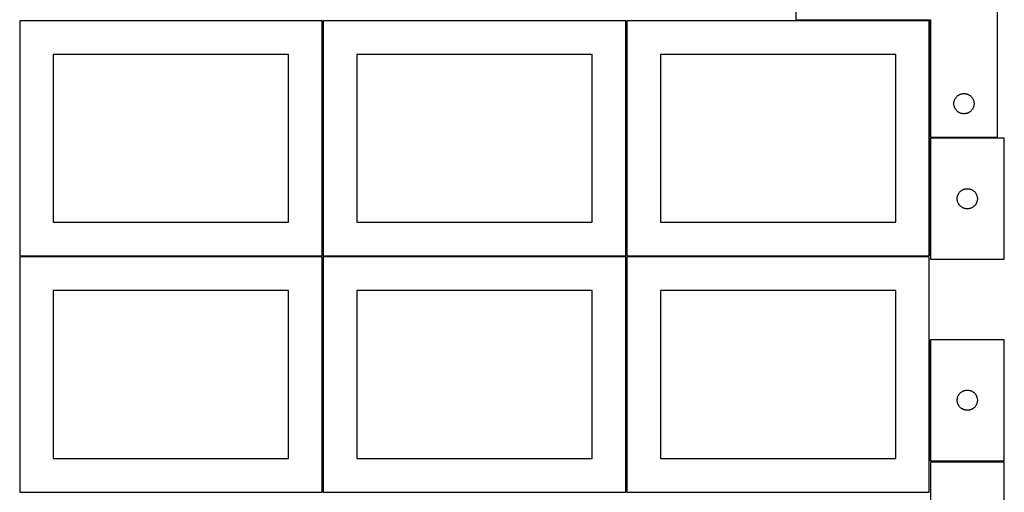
# Model space of a CAD drawing. Header units: millimetres. Extents: x 7 to 1493, y 7 to 2993.
# Tile 4 of 13: x 7 to 1471, y 1412 to 2116. Entities that reach past the tile are written whole.
import ezdxf

# ---------------------------------------------------------------- set-up
doc = ezdxf.new("R2010")
doc.units = ezdxf.units.MM
doc.layers.add('COMMON', color=5, linetype='CONTINUOUS', true_color=0x0000ff)
doc.layers.add('CUT', color=7, linetype='CONTINUOUS', true_color=0x000000)

msp = doc.modelspace()

# ---------------------------------------------------------------- linework, layer by layer
at = {"layer": 'COMMON'}
for p, q in [((457.299607, 2114.049516), (457.299607, 1764.074296)), ((908.799608, 2114.074296), (908.799608, 1764.074296)), ((1360.29961, 1940.662877), (1360.29961, 2114.074296)), ((1360.299609, 1939.124172), (1360.299609, 1764.074296)), ((6.549607, 1763.299515), (456.549607, 1763.299515)), ((457.299607, 1762.549515), (457.299607, 1412.574295)), ((458.049608, 1763.324295), (908.049608, 1763.324295)), ((908.799608, 1762.574295), (908.799608, 1412.574295)), ((909.549609, 1763.324295), (1359.549609, 1763.324295)), ((1360.299609, 1639.274201), (1360.299609, 1459.274201))]:
    msp.add_line(p, q, dxfattribs=at)
at = {"layer": 'CUT'}
for p, q in [((1161.04961, 2190.662877), (1161.04961, 2115.662877)), ((1461.04961, 1940.662877), (1461.04961, 2190.662877)), ((456.549607, 2114.049516), (6.549607, 2114.049516)), ((6.549607, 2114.049516), (6.549607, 1764.049516)), ((456.549607, 1764.049516), (456.549607, 2114.049516)), ((908.049608, 2114.074296), (458.049608, 2114.074296)), ((458.049608, 2114.074296), (458.049608, 1764.074296)), ((908.049608, 1764.074296), (908.049608, 2114.074296)), ((1359.549609, 2114.074296), (909.549609, 2114.074296)), ((909.549609, 2114.074296), (909.549609, 1764.074296)), ((1161.04961, 2115.662877), (1361.04961, 2115.662877)), ((1359.549609, 1764.074296), (1359.549609, 2114.074296)), ((1361.04961, 2115.662877), (1361.04961, 1940.662877)), ((406.549607, 2064.049516), (56.549607, 2064.049516)), ((56.549607, 2064.049516), (56.549607, 1814.049516)), ((406.549607, 1814.049516), (406.549607, 2064.049516)), ((858.049608, 2064.074296), (508.049608, 2064.074296)), ((508.049608, 2064.074296), (508.049608, 1814.074296)), ((858.049608, 1814.074296), (858.049608, 2064.074296)), ((1309.549609, 2064.074296), (959.549609, 2064.074296)), ((959.549609, 2064.074296), (959.549609, 1814.074296)), ((1309.549609, 1814.074296), (1309.549609, 2064.074296)), ((1396.069499, 1991.435059), (1396.129112, 1992.205192)), ((1396.129112, 1992.205192), (1396.228292, 1992.971236)), ((1396.228292, 1992.971236), (1396.366775, 1993.731158)), ((1396.366775, 1993.731158), (1396.544194, 1994.482944)), ((1396.544194, 1994.482944), (1396.760079, 1995.2246)), ((1396.760079, 1995.2246), (1397.013858, 1995.954159)), ((1397.013858, 1995.954159), (1397.304856, 1996.669686)), ((1397.304856, 1996.669686), (1397.632304, 1997.369284)), ((1397.632304, 1997.369284), (1397.995331, 1998.051098)), ((1397.995331, 1998.051098), (1398.392977, 1998.71332)), ((1398.392977, 1998.71332), (1398.824185, 1999.354194)), ((1398.824185, 1999.354194), (1399.287813, 1999.97202)), ((1399.287813, 1999.97202), (1399.782631, 2000.565159)), ((1399.782631, 2000.565159), (1400.307327, 2001.13204)), ((1400.307327, 2001.13204), (1400.86051, 2001.671158)), ((1400.86051, 2001.671158), (1401.440712, 2002.181084)), ((1401.440712, 2002.181084), (1402.046396, 2002.660466)), ((1402.046396, 2002.660466), (1402.675954, 2003.108033)), ((1402.675954, 2003.108033), (1403.327718, 2003.522597)), ((1403.327718, 2003.522597), (1403.999959, 2003.903059)), ((1403.999959, 2003.903059), (1404.690894, 2004.248411)), ((1404.690894, 2004.248411), (1405.398692, 2004.557737)), ((1405.398692, 2004.557737), (1406.121474, 2004.830216)), ((1406.121474, 2004.830216), (1406.857325, 2005.065125)), ((1406.857325, 2005.065125), (1407.604294, 2005.261843)), ((1407.604294, 2005.261843), (1408.360399, 2005.419847)), ((1408.360399, 2005.419847), (1409.123635, 2005.538717)), ((1409.123635, 2005.538717), (1409.891978, 2005.61814)), ((1409.891978, 2005.61814), (1410.663391, 2005.657904)), ((1410.663391, 2005.657904), (1411.435829, 2005.657904)), ((1411.435829, 2005.657904), (1412.207242, 2005.61814)), ((1412.207242, 2005.61814), (1412.975585, 2005.538717)), ((1412.975585, 2005.538717), (1413.738821, 2005.419847)), ((1413.738821, 2005.419847), (1414.494926, 2005.261843)), ((1414.494926, 2005.261843), (1415.241895, 2005.065125)), ((1415.241895, 2005.065125), (1415.977746, 2004.830216)), ((1415.977746, 2004.830216), (1416.700528, 2004.557737)), ((1416.700528, 2004.557737), (1417.408326, 2004.248411)), ((1417.408326, 2004.248411), (1418.099261, 2003.903059)), ((1418.099261, 2003.903059), (1418.771502, 2003.522597)), ((1418.771502, 2003.522597), (1419.423266, 2003.108033)), ((1419.423266, 2003.108033), (1420.052824, 2002.660466)), ((1420.052824, 2002.660466), (1420.658508, 2002.181084)), ((1420.658508, 2002.181084), (1421.23871, 2001.671158)), ((1421.23871, 2001.671158), (1421.791893, 2001.13204)), ((1421.791893, 2001.13204), (1422.316589, 2000.565159)), ((1422.316589, 2000.565159), (1422.811407, 1999.97202)), ((1422.811407, 1999.97202), (1423.275035, 1999.354194)), ((1423.275035, 1999.354194), (1423.706243, 1998.71332)), ((1423.706243, 1998.71332), (1424.103889, 1998.051098)), ((1424.103889, 1998.051098), (1424.466916, 1997.369284)), ((1424.466916, 1997.369284), (1424.794364, 1996.669686)), ((1424.794364, 1996.669686), (1425.085362, 1995.954159)), ((1425.085362, 1995.954159), (1425.339141, 1995.2246)), ((1425.339141, 1995.2246), (1425.555026, 1994.482944)), ((1425.555026, 1994.482944), (1425.732445, 1993.731158)), ((1425.732445, 1993.731158), (1425.870928, 1992.971236)), ((1425.870928, 1992.971236), (1425.970108, 1992.205192)), ((1425.970108, 1992.205192), (1426.029721, 1991.435059)), ((1396.04961, 1990.662877), (1396.069499, 1991.435059)), ((1396.069499, 1989.890696), (1396.04961, 1990.662877)), ((1396.129112, 1989.120562), (1396.069499, 1989.890696)), ((1396.228292, 1988.354519), (1396.129112, 1989.120562)), ((1396.366775, 1987.594596), (1396.228292, 1988.354519)), ((1396.544194, 1986.842811), (1396.366775, 1987.594596)), ((1396.760079, 1986.101155), (1396.544194, 1986.842811)), ((1397.013858, 1985.371596), (1396.760079, 1986.101155)), ((1397.304856, 1984.656069), (1397.013858, 1985.371596)), ((1397.632304, 1983.95647), (1397.304856, 1984.656069)), ((1397.995331, 1983.274656), (1397.632304, 1983.95647)), ((1398.392977, 1982.612434), (1397.995331, 1983.274656)), ((1398.824185, 1981.971561), (1398.392977, 1982.612434)), ((1399.287813, 1981.353735), (1398.824185, 1981.971561)), ((1399.782631, 1980.760596), (1399.287813, 1981.353735)), ((1400.307327, 1980.193715), (1399.782631, 1980.760596)), ((1400.86051, 1979.654597), (1400.307327, 1980.193715)), ((1401.440712, 1979.144671), (1400.86051, 1979.654597)), ((1402.046396, 1978.665289), (1401.440712, 1979.144671)), ((1402.675954, 1978.217722), (1402.046396, 1978.665289)), ((1403.327718, 1977.803158), (1402.675954, 1978.217722)), ((1403.999959, 1977.422695), (1403.327718, 1977.803158)), ((1404.690894, 1977.077343), (1403.999959, 1977.422695)), ((1418.099261, 1977.422695), (1417.408326, 1977.077343)), ((1418.771502, 1977.803158), (1418.099261, 1977.422695)), ((1419.423266, 1978.217722), (1418.771502, 1977.803158)), ((1420.052824, 1978.665289), (1419.423266, 1978.217722)), ((1420.658508, 1979.144671), (1420.052824, 1978.665289)), ((1421.23871, 1979.654597), (1420.658508, 1979.144671)), ((1421.791893, 1980.193715), (1421.23871, 1979.654597)), ((1422.316589, 1980.760596), (1421.791893, 1980.193715)), ((1422.811407, 1981.353735), (1422.316589, 1980.760596)), ((1423.275035, 1981.971561), (1422.811407, 1981.353735)), ((1423.706243, 1982.612434), (1423.275035, 1981.971561)), ((1424.103889, 1983.274656), (1423.706243, 1982.612434)), ((1424.466916, 1983.95647), (1424.103889, 1983.274656)), ((1424.794364, 1984.656069), (1424.466916, 1983.95647)), ((1425.085362, 1985.371596), (1424.794364, 1984.656069)), ((1425.339141, 1986.101155), (1425.085362, 1985.371596)), ((1425.555026, 1986.842811), (1425.339141, 1986.101155)), ((1425.732445, 1987.594596), (1425.555026, 1986.842811)), ((1425.870928, 1988.354519), (1425.732445, 1987.594596)), ((1425.970108, 1989.120562), (1425.870928, 1988.354519)), ((1426.029721, 1989.890696), (1425.970108, 1989.120562)), ((1426.029721, 1991.435059), (1426.04961, 1990.662877)), ((1426.04961, 1990.662877), (1426.029721, 1989.890696)), ((1405.398692, 1976.768018), (1404.690894, 1977.077343)), ((1406.121474, 1976.495539), (1405.398692, 1976.768018)), ((1406.857325, 1976.260629), (1406.121474, 1976.495539)), ((1407.604294, 1976.063912), (1406.857325, 1976.260629)), ((1408.360399, 1975.905908), (1407.604294, 1976.063912)), ((1409.123635, 1975.787037), (1408.360399, 1975.905908)), ((1409.891978, 1975.707614), (1409.123635, 1975.787037)), ((1410.663391, 1975.66785), (1409.891978, 1975.707614)), ((1411.435829, 1975.66785), (1410.663391, 1975.66785)), ((1412.207242, 1975.707614), (1411.435829, 1975.66785)), ((1412.975585, 1975.787037), (1412.207242, 1975.707614)), ((1413.738821, 1975.905908), (1412.975585, 1975.787037)), ((1414.494926, 1976.063912), (1413.738821, 1975.905908)), ((1415.241895, 1976.260629), (1414.494926, 1976.063912)), ((1415.977746, 1976.495539), (1415.241895, 1976.260629)), ((1416.700528, 1976.768018), (1415.977746, 1976.495539)), ((1417.408326, 1977.077343), (1416.700528, 1976.768018)), ((1361.04961, 1940.662877), (1461.04961, 1940.662877)), ((1361.04961, 1939.124172), (1361.04961, 1759.124172)), ((1471.04961, 1939.124172), (1361.04961, 1939.124172)), ((1471.04961, 1759.124172), (1471.04961, 1939.124172)), ((1405.580448, 1859.866454), (1406.147328, 1860.391151)), ((1406.147328, 1860.391151), (1406.740468, 1860.885969)), ((1406.740468, 1860.885969), (1407.358294, 1861.349597)), ((1407.358294, 1861.349597), (1407.999167, 1861.780805)), ((1407.999167, 1861.780805), (1408.661389, 1862.17845)), ((1408.661389, 1862.17845), (1409.343203, 1862.541478)), ((1409.343203, 1862.541478), (1410.042801, 1862.868925)), ((1410.042801, 1862.868925), (1410.758329, 1863.159924)), ((1410.758329, 1863.159924), (1411.487888, 1863.413702)), ((1411.487888, 1863.413702), (1412.229543, 1863.629587)), ((1412.229543, 1863.629587), (1412.981329, 1863.807007)), ((1412.981329, 1863.807007), (1413.741251, 1863.94549)), ((1413.741251, 1863.94549), (1414.507295, 1864.04467)), ((1414.507295, 1864.04467), (1415.277429, 1864.104283)), ((1415.277429, 1864.104283), (1416.04961, 1864.124172)), ((1416.04961, 1864.124172), (1416.821791, 1864.104283)), ((1416.821791, 1864.104283), (1417.591925, 1864.04467)), ((1417.591925, 1864.04467), (1418.357969, 1863.94549)), ((1418.357969, 1863.94549), (1419.117891, 1863.807007)), ((1419.117891, 1863.807007), (1419.869677, 1863.629587)), ((1419.869677, 1863.629587), (1420.611332, 1863.413702)), ((1420.611332, 1863.413702), (1421.340891, 1863.159924)), ((1421.340891, 1863.159924), (1422.056419, 1862.868925)), ((1422.056419, 1862.868925), (1422.756017, 1862.541478)), ((1422.756017, 1862.541478), (1423.437831, 1862.17845)), ((1423.437831, 1862.17845), (1424.100053, 1861.780805)), ((1424.100053, 1861.780805), (1424.740926, 1861.349597)), ((1424.740926, 1861.349597), (1425.358752, 1860.885969)), ((1425.358752, 1860.885969), (1425.951892, 1860.391151)), ((1425.951892, 1860.391151), (1426.518772, 1859.866454)), ((1401.054583, 1849.51039), (1401.094347, 1850.281804)), ((1401.054583, 1848.737953), (1401.054583, 1849.51039)), ((1401.094347, 1847.96654), (1401.054583, 1848.737953)), ((1401.094347, 1850.281804), (1401.17377, 1851.050147)), ((1401.17377, 1847.198196), (1401.094347, 1847.96654)), ((1401.17377, 1851.050147), (1401.292641, 1851.813383)), ((1401.292641, 1846.43496), (1401.17377, 1847.198196)), ((1401.292641, 1851.813383), (1401.450644, 1852.569488)), ((1401.450644, 1845.678855), (1401.292641, 1846.43496)), ((1401.450644, 1852.569488), (1401.647362, 1853.316456)), ((1401.647362, 1844.931887), (1401.450644, 1845.678855)), ((1401.647362, 1853.316456), (1401.882272, 1854.052307)), ((1401.882272, 1854.052307), (1402.15475, 1854.77509)), ((1402.15475, 1854.77509), (1402.464076, 1855.482887)), ((1402.464076, 1855.482887), (1402.809428, 1856.173823)), ((1402.809428, 1856.173823), (1403.189891, 1856.846064)), ((1403.189891, 1856.846064), (1403.604455, 1857.497827)), ((1403.604455, 1857.497827), (1404.052021, 1858.127386)), ((1404.052021, 1858.127386), (1404.531403, 1858.733069)), ((1404.531403, 1858.733069), (1405.04133, 1859.313272)), ((1405.04133, 1859.313272), (1405.580448, 1859.866454)), ((1426.518772, 1859.866454), (1427.05789, 1859.313272)), ((1427.05789, 1859.313272), (1427.567817, 1858.733069)), ((1427.567817, 1858.733069), (1428.047199, 1858.127386)), ((1428.047199, 1858.127386), (1428.494765, 1857.497827)), ((1428.494765, 1857.497827), (1428.909329, 1856.846064)), ((1428.909329, 1856.846064), (1429.289792, 1856.173823)), ((1429.289792, 1856.173823), (1429.635144, 1855.482887)), ((1429.635144, 1855.482887), (1429.94447, 1854.77509)), ((1429.94447, 1854.77509), (1430.216948, 1854.052307)), ((1430.216948, 1854.052307), (1430.451858, 1853.316456)), ((1430.451858, 1853.316456), (1430.648576, 1852.569488)), ((1430.648576, 1845.678855), (1430.451858, 1844.931887)), ((1430.648576, 1852.569488), (1430.806579, 1851.813383)), ((1430.806579, 1846.43496), (1430.648576, 1845.678855)), ((1430.806579, 1851.813383), (1430.92545, 1851.050147)), ((1430.92545, 1847.198196), (1430.806579, 1846.43496)), ((1430.92545, 1851.050147), (1431.004873, 1850.281804)), ((1431.004873, 1847.96654), (1430.92545, 1847.198196)), ((1431.004873, 1850.281804), (1431.044637, 1849.51039)), ((1431.044637, 1848.737953), (1431.004873, 1847.96654)), ((1431.044637, 1849.51039), (1431.044637, 1848.737953)), ((1401.882272, 1844.196036), (1401.647362, 1844.931887)), ((1402.15475, 1843.473253), (1401.882272, 1844.196036)), ((1402.464076, 1842.765456), (1402.15475, 1843.473253)), ((1402.809428, 1842.07452), (1402.464076, 1842.765456)), ((1403.189891, 1841.40228), (1402.809428, 1842.07452)), ((1403.604455, 1840.750516), (1403.189891, 1841.40228)), ((1404.052021, 1840.120957), (1403.604455, 1840.750516)), ((1404.531403, 1839.515274), (1404.052021, 1840.120957)), ((1405.04133, 1838.935072), (1404.531403, 1839.515274)), ((1405.580448, 1838.381889), (1405.04133, 1838.935072)), ((1406.147328, 1837.857193), (1405.580448, 1838.381889)), ((1406.740468, 1837.362375), (1406.147328, 1837.857193)), ((1407.358294, 1836.898747), (1406.740468, 1837.362375)), ((1407.999167, 1836.467538), (1407.358294, 1836.898747)), ((1408.661389, 1836.069893), (1407.999167, 1836.467538)), ((1409.343203, 1835.706865), (1408.661389, 1836.069893)), ((1410.042801, 1835.379418), (1409.343203, 1835.706865)), ((1410.758329, 1835.088419), (1410.042801, 1835.379418)), ((1411.487888, 1834.834641), (1410.758329, 1835.088419)), ((1412.229543, 1834.618756), (1411.487888, 1834.834641)), ((1412.981329, 1834.441336), (1412.229543, 1834.618756)), ((1413.741251, 1834.302853), (1412.981329, 1834.441336)), ((1414.507295, 1834.203673), (1413.741251, 1834.302853)), ((1415.277429, 1834.14406), (1414.507295, 1834.203673)), ((1416.04961, 1834.124172), (1415.277429, 1834.14406)), ((1416.821791, 1834.14406), (1416.04961, 1834.124172)), ((1417.591925, 1834.203673), (1416.821791, 1834.14406)), ((1418.357969, 1834.302853), (1417.591925, 1834.203673)), ((1419.117891, 1834.441336), (1418.357969, 1834.302853)), ((1419.869677, 1834.618756), (1419.117891, 1834.441336)), ((1420.611332, 1834.834641), (1419.869677, 1834.618756)), ((1421.340891, 1835.088419), (1420.611332, 1834.834641)), ((1422.056419, 1835.379418), (1421.340891, 1835.088419)), ((1422.756017, 1835.706865), (1422.056419, 1835.379418)), ((1423.437831, 1836.069893), (1422.756017, 1835.706865)), ((1424.100053, 1836.467538), (1423.437831, 1836.069893)), ((1424.740926, 1836.898747), (1424.100053, 1836.467538)), ((1425.358752, 1837.362375), (1424.740926, 1836.898747)), ((1425.951892, 1837.857193), (1425.358752, 1837.362375)), ((1426.518772, 1838.381889), (1425.951892, 1837.857193)), ((1427.05789, 1838.935072), (1426.518772, 1838.381889)), ((1427.567817, 1839.515274), (1427.05789, 1838.935072)), ((1428.047199, 1840.120957), (1427.567817, 1839.515274)), ((1428.494765, 1840.750516), (1428.047199, 1840.120957)), ((1428.909329, 1841.40228), (1428.494765, 1840.750516)), ((1429.289792, 1842.07452), (1428.909329, 1841.40228)), ((1429.635144, 1842.765456), (1429.289792, 1842.07452)), ((1429.94447, 1843.473253), (1429.635144, 1842.765456)), ((1430.216948, 1844.196036), (1429.94447, 1843.473253)), ((1430.451858, 1844.931887), (1430.216948, 1844.196036)), ((56.549607, 1814.049516), (406.549607, 1814.049516)), ((508.049608, 1814.074296), (858.049608, 1814.074296)), ((959.549609, 1814.074296), (1309.549609, 1814.074296)), ((6.549607, 1764.049516), (456.549607, 1764.049516)), ((456.549607, 1762.549515), (6.549607, 1762.549515)), ((6.549607, 1762.549515), (6.549607, 1412.549515)), ((456.549607, 1412.549515), (456.549607, 1762.549515)), ((458.049608, 1764.074296), (908.049608, 1764.074296)), ((908.049608, 1762.574295), (458.049608, 1762.574295)), ((458.049608, 1762.574295), (458.049608, 1412.574295)), ((908.049608, 1412.574295), (908.049608, 1762.574295)), ((909.549609, 1764.074296), (1359.549609, 1764.074296)), ((1359.549609, 1762.574295), (909.549609, 1762.574295)), ((909.549609, 1762.574295), (909.549609, 1412.574295)), ((1359.549609, 1412.574295), (1359.549609, 1762.574295)), ((1361.04961, 1759.124172), (1471.04961, 1759.124172)), ((406.549607, 1712.549515), (56.549607, 1712.549515)), ((56.549607, 1712.549515), (56.549607, 1462.549515)), ((406.549607, 1462.549515), (406.549607, 1712.549515)), ((858.049608, 1712.574295), (508.049608, 1712.574295)), ((508.049608, 1712.574295), (508.049608, 1462.574295)), ((858.049608, 1462.574295), (858.049608, 1712.574295)), ((1309.549609, 1712.574295), (959.549609, 1712.574295)), ((959.549609, 1712.574295), (959.549609, 1462.574295)), ((1309.549609, 1462.574295), (1309.549609, 1712.574295)), ((1471.04961, 1639.274201), (1361.04961, 1639.274201)), ((1361.04961, 1639.274201), (1361.04961, 1459.274201)), ((1471.04961, 1459.274201), (1471.04961, 1639.274201)), ((1401.292641, 1551.963412), (1401.450644, 1552.719517)), ((1401.450644, 1552.719517), (1401.647362, 1553.466485)), ((1401.647362, 1553.466485), (1401.882272, 1554.202337)), ((1401.882272, 1554.202337), (1402.15475, 1554.925119)), ((1402.15475, 1554.925119), (1402.464076, 1555.632917)), ((1402.464076, 1555.632917), (1402.809428, 1556.323852)), ((1402.809428, 1556.323852), (1403.189891, 1556.996093)), ((1403.189891, 1556.996093), (1403.604455, 1557.647857)), ((1403.604455, 1557.647857), (1404.052021, 1558.277415)), ((1404.052021, 1558.277415), (1404.531403, 1558.883099)), ((1404.531403, 1558.883099), (1405.04133, 1559.463301)), ((1405.04133, 1559.463301), (1405.580448, 1560.016484)), ((1405.580448, 1560.016484), (1406.147328, 1560.54118)), ((1406.147328, 1560.54118), (1406.740468, 1561.035998)), ((1406.740468, 1561.035998), (1407.358294, 1561.499626)), ((1407.358294, 1561.499626), (1407.999167, 1561.930834)), ((1407.999167, 1561.930834), (1408.661389, 1562.328479)), ((1408.661389, 1562.328479), (1409.343203, 1562.691507)), ((1409.343203, 1562.691507), (1410.042801, 1563.018954)), ((1410.042801, 1563.018954), (1410.758329, 1563.309953)), ((1410.758329, 1563.309953), (1411.487888, 1563.563732)), ((1411.487888, 1563.563732), (1412.229543, 1563.779617)), ((1412.229543, 1563.779617), (1412.981329, 1563.957036)), ((1412.981329, 1563.957036), (1413.741251, 1564.095519)), ((1413.741251, 1564.095519), (1414.507295, 1564.194699)), ((1414.507295, 1564.194699), (1415.277429, 1564.254312)), ((1415.277429, 1564.254312), (1416.04961, 1564.274201)), ((1416.04961, 1564.274201), (1416.821791, 1564.254312)), ((1416.821791, 1564.254312), (1417.591925, 1564.194699)), ((1417.591925, 1564.194699), (1418.357969, 1564.095519)), ((1418.357969, 1564.095519), (1419.117891, 1563.957036)), ((1419.117891, 1563.957036), (1419.869677, 1563.779617)), ((1419.869677, 1563.779617), (1420.611332, 1563.563732)), ((1420.611332, 1563.563732), (1421.340891, 1563.309953)), ((1421.340891, 1563.309953), (1422.056419, 1563.018954)), ((1422.056419, 1563.018954), (1422.756017, 1562.691507)), ((1422.756017, 1562.691507), (1423.437831, 1562.328479)), ((1423.437831, 1562.328479), (1424.100053, 1561.930834)), ((1424.100053, 1561.930834), (1424.740926, 1561.499626)), ((1424.740926, 1561.499626), (1425.358752, 1561.035998)), ((1425.358752, 1561.035998), (1425.951892, 1560.54118)), ((1425.951892, 1560.54118), (1426.518772, 1560.016484)), ((1426.518772, 1560.016484), (1427.05789, 1559.463301)), ((1427.05789, 1559.463301), (1427.567817, 1558.883099)), ((1427.567817, 1558.883099), (1428.047199, 1558.277415)), ((1428.047199, 1558.277415), (1428.494765, 1557.647857)), ((1428.494765, 1557.647857), (1428.909329, 1556.996093)), ((1428.909329, 1556.996093), (1429.289792, 1556.323852)), ((1429.289792, 1556.323852), (1429.635144, 1555.632917)), ((1429.635144, 1555.632917), (1429.94447, 1554.925119)), ((1429.94447, 1554.925119), (1430.216948, 1554.202337)), ((1430.216948, 1554.202337), (1430.451858, 1553.466485)), ((1430.451858, 1553.466485), (1430.648576, 1552.719517)), ((1430.648576, 1552.719517), (1430.806579, 1551.963412)), ((1401.054583, 1549.66042), (1401.094347, 1550.431833)), ((1401.054583, 1548.887982), (1401.054583, 1549.66042)), ((1401.094347, 1548.116569), (1401.054583, 1548.887982)), ((1401.094347, 1550.431833), (1401.17377, 1551.200176)), ((1401.17377, 1547.348226), (1401.094347, 1548.116569)), ((1401.17377, 1551.200176), (1401.292641, 1551.963412)), ((1401.292641, 1546.584989), (1401.17377, 1547.348226)), ((1401.450644, 1545.828885), (1401.292641, 1546.584989)), ((1401.647362, 1545.081916), (1401.450644, 1545.828885)), ((1401.882272, 1544.346065), (1401.647362, 1545.081916)), ((1402.15475, 1543.623282), (1401.882272, 1544.346065)), ((1402.464076, 1542.915485), (1402.15475, 1543.623282)), ((1402.809428, 1542.22455), (1402.464076, 1542.915485)), ((1403.189891, 1541.552309), (1402.809428, 1542.22455)), ((1403.604455, 1540.900545), (1403.189891, 1541.552309)), ((1404.052021, 1540.270987), (1403.604455, 1540.900545)), ((1404.531403, 1539.665303), (1404.052021, 1540.270987)), ((1405.04133, 1539.085101), (1404.531403, 1539.665303)), ((1405.580448, 1538.531918), (1405.04133, 1539.085101)), ((1406.147328, 1538.007222), (1405.580448, 1538.531918)), ((1406.740468, 1537.512404), (1406.147328, 1538.007222)), ((1425.951892, 1538.007222), (1425.358752, 1537.512404)), ((1426.518772, 1538.531918), (1425.951892, 1538.007222)), ((1427.05789, 1539.085101), (1426.518772, 1538.531918)), ((1427.567817, 1539.665303), (1427.05789, 1539.085101)), ((1428.047199, 1540.270987), (1427.567817, 1539.665303)), ((1428.494765, 1540.900545), (1428.047199, 1540.270987)), ((1428.909329, 1541.552309), (1428.494765, 1540.900545)), ((1429.289792, 1542.22455), (1428.909329, 1541.552309)), ((1429.635144, 1542.915485), (1429.289792, 1542.22455)), ((1429.94447, 1543.623282), (1429.635144, 1542.915485)), ((1430.216948, 1544.346065), (1429.94447, 1543.623282)), ((1430.451858, 1545.081916), (1430.216948, 1544.346065)), ((1430.648576, 1545.828885), (1430.451858, 1545.081916)), ((1430.806579, 1546.584989), (1430.648576, 1545.828885)), ((1430.806579, 1551.963412), (1430.92545, 1551.200176)), ((1430.92545, 1547.348226), (1430.806579, 1546.584989)), ((1430.92545, 1551.200176), (1431.004873, 1550.431833)), ((1431.004873, 1548.116569), (1430.92545, 1547.348226)), ((1431.004873, 1550.431833), (1431.044637, 1549.66042)), ((1431.044637, 1548.887982), (1431.004873, 1548.116569)), ((1431.044637, 1549.66042), (1431.044637, 1548.887982)), ((1407.358294, 1537.048776), (1406.740468, 1537.512404)), ((1407.999167, 1536.617567), (1407.358294, 1537.048776)), ((1408.661389, 1536.219922), (1407.999167, 1536.617567)), ((1409.343203, 1535.856895), (1408.661389, 1536.219922)), ((1410.042801, 1535.529447), (1409.343203, 1535.856895)), ((1410.758329, 1535.238449), (1410.042801, 1535.529447)), ((1411.487888, 1534.98467), (1410.758329, 1535.238449)), ((1412.229543, 1534.768785), (1411.487888, 1534.98467)), ((1412.981329, 1534.591366), (1412.229543, 1534.768785)), ((1413.741251, 1534.452882), (1412.981329, 1534.591366)), ((1414.507295, 1534.353703), (1413.741251, 1534.452882)), ((1415.277429, 1534.294089), (1414.507295, 1534.353703)), ((1416.04961, 1534.274201), (1415.277429, 1534.294089)), ((1416.821791, 1534.294089), (1416.04961, 1534.274201)), ((1417.591925, 1534.353703), (1416.821791, 1534.294089)), ((1418.357969, 1534.452882), (1417.591925, 1534.353703)), ((1419.117891, 1534.591366), (1418.357969, 1534.452882)), ((1419.869677, 1534.768785), (1419.117891, 1534.591366)), ((1420.611332, 1534.98467), (1419.869677, 1534.768785)), ((1421.340891, 1535.238449), (1420.611332, 1534.98467)), ((1422.056419, 1535.529447), (1421.340891, 1535.238449)), ((1422.756017, 1535.856895), (1422.056419, 1535.529447)), ((1423.437831, 1536.219922), (1422.756017, 1535.856895)), ((1424.100053, 1536.617567), (1423.437831, 1536.219922)), ((1424.740926, 1537.048776), (1424.100053, 1536.617567)), ((1425.358752, 1537.512404), (1424.740926, 1537.048776)), ((56.549607, 1462.549515), (406.549607, 1462.549515)), ((508.049608, 1462.574295), (858.049608, 1462.574295)), ((959.549609, 1462.574295), (1309.549609, 1462.574295)), ((1361.04961, 1459.274201), (1471.04961, 1459.274201)), ((1361.074237, 1457.145842), (1361.074237, 1277.145842)), ((1471.074237, 1457.145842), (1361.074237, 1457.145842)), ((1471.074237, 1277.145842), (1471.074237, 1457.145842)), ((6.549607, 1412.549515), (456.549607, 1412.549515)), ((458.049608, 1412.574295), (908.049608, 1412.574295)), ((909.549609, 1412.574295), (1359.549609, 1412.574295))]:
    msp.add_line(p, q, dxfattribs=at)

doc.saveas('drawing.dxf')
